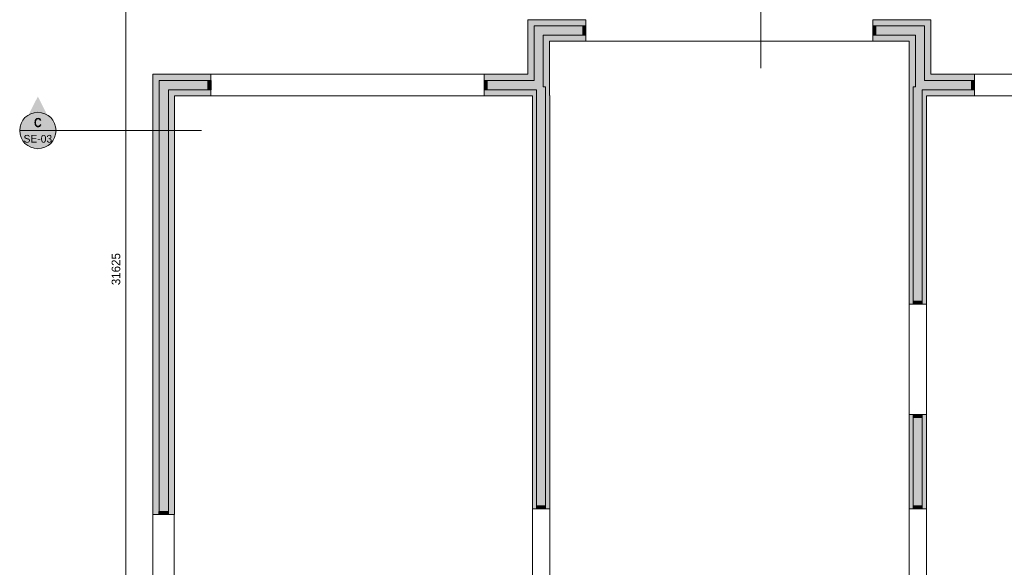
# Model space of a CAD drawing. Header units: millimetres. Extents: x -5835 to 39265, y -4604 to 35078.
# Tile 2 of 6: x -2235 to 14016, y 10862 to 19891. Entities that reach past the tile are written whole.
import ezdxf
from ezdxf.enums import TextEntityAlignment as Align

# ---------------------------------------------------------------- set-up
doc = ezdxf.new("R2010")
doc.units = ezdxf.units.MM
doc.linetypes.add('DASHED', pattern=[1.524, 1.27, -0.254])
for name, color, linetype in [('FILL-C_B2B2B5', 7, 'Continuous'), ('FILL-EPS', 7, 'Continuous'), ('FILL-RED', 7, 'Continuous'), ('FILL-TEAL_DK', 7, 'Continuous'), ('FILL-WHITE', 7, 'Continuous'), ('LINE-INK', 7, 'Continuous'), ('LINE-INK-DASH', 7, 'DASHED'), ('LINE-RED', 7, 'Continuous'), ('LINE-RED-DASH', 7, 'DASHED'), ('LINE-STEEL_GREY', 7, 'Continuous'), ('LINE-TEAL_DK', 7, 'Continuous'), ('TEXT-INK', 7, 'Continuous'), ('TEXT-RED', 7, 'Continuous')]:
    doc.layers.add(name, color=color, linetype=linetype)
doc.styles.add('OpenSansCondensed-Bold', font='OpenSansCondensed-Bold.ttf')

msp = doc.modelspace()

# ---------------------------------------------------------------- hatches: boundary and pattern name
at = {"layer": 'FILL-C_B2B2B5', "true_color": 0xb2b2b5}
h = msp.add_hatch(color=253, dxfattribs=at)
h.dxf.hatch_style = 1
h.paths.add_polyline_path([(5433, 18889), (6255, 18889), (6255, 19789), (7110, 19789), (7110, 19637), (6407, 19637), (6407, 18783), (6446, 18783), (6446, 11825), (6294, 11825), (6294, 18737), (5433, 18737)])
h = msp.add_hatch(color=253, dxfattribs=at)
h.dxf.hatch_style = 1
h.paths.add_polyline_path([(11846, 19789), (12701, 19789), (12701, 18889), (13522, 18889), (13522, 18737), (12662, 18737), (12662, 15202), (12510, 15202), (12510, 18783), (12549, 18783), (12549, 19637), (11846, 19637)])
h = msp.add_hatch(color=253, dxfattribs=at)
h.dxf.hatch_style = 1
h.paths.add_polyline_path([(922, 18737), (219, 18737), (219, 11733), (67, 11733), (67, 18889), (922, 18889)])
h = msp.add_hatch(color=253, dxfattribs=at)
h.dxf.hatch_style = 1
h.paths.add_polyline_path([(12510, 11826), (12510, 13382), (12662, 13382), (12662, 11826)])
at = {"layer": 'FILL-EPS', "true_color": 0xccffff}
h = msp.add_hatch(color=7, dxfattribs=at)
h.dxf.hatch_style = 1
h.paths.add_polyline_path([(5433, 18991), (6153, 18991), (6153, 19891), (7110, 19891), (7110, 19789), (6255, 19789), (6255, 18889), (5433, 18889)])
h = msp.add_hatch(color=7, dxfattribs=at)
h.dxf.hatch_style = 1
h.paths.add_polyline_path([(11846, 19891), (12803, 19891), (12803, 18991), (13522, 18991), (13522, 18889), (12701, 18889), (12701, 19789), (11846, 19789)])
h = msp.add_hatch(color=7, dxfattribs=at)
h.dxf.hatch_style = 1
h.paths.add_polyline_path([(7110, 19535), (6509, 19535), (6509, 18640), (6513, 18640), (6513, 15005), (6513, 11825), (6446, 11825), (6446, 18783), (6407, 18783), (6407, 19637), (7110, 19637)])
h = msp.add_hatch(color=7, dxfattribs=at)
h.dxf.hatch_style = 1
h.paths.add_polyline_path([(11846, 19535), (11846, 19637), (12549, 19637), (12549, 18783), (12510, 18783), (12510, 15202), (12443, 15202), (12443, 18640), (12447, 18640), (12447, 19535)])
h = msp.add_hatch(color=7, dxfattribs=at)
h.dxf.hatch_style = 1
h.paths.add_polyline_path([(922, 18991), (922, 18889), (67, 18889), (67, 11733), (-35, 11733), (-35, 18991)])
h = msp.add_hatch(color=7, dxfattribs=at)
h.dxf.hatch_style = 1
h.paths.add_polyline_path([(922, 18635), (321, 18635), (321, 11733), (219, 11733), (219, 18737), (922, 18737)])
h = msp.add_hatch(color=7, dxfattribs=at)
h.dxf.hatch_style = 1
h.paths.add_polyline_path([(5433, 18737), (6294, 18737), (6294, 11825), (6227, 11825), (6227, 14880), (6227, 14881), (6227, 18635), (5433, 18635)])
h = msp.add_hatch(color=7, dxfattribs=at)
h.dxf.hatch_style = 1
h.paths.add_polyline_path([(13522, 18635), (12729, 18635), (12729, 15202), (12662, 15202), (12662, 18737), (13522, 18737)])
h = msp.add_hatch(color=7, dxfattribs=at)
h.dxf.hatch_style = 1
h.paths.add_polyline_path([(12443, 11826), (12443, 13382), (12510, 13382), (12510, 11826)])
h = msp.add_hatch(color=7, dxfattribs=at)
h.dxf.hatch_style = 1
h.paths.add_polyline_path([(12729, 11826), (12662, 11826), (12662, 13382), (12729, 13382)])
at = {"layer": 'FILL-RED', "true_color": 0xb81a1f}
h = msp.add_hatch(color=242, dxfattribs=at)
h.dxf.hatch_style = 1
h.paths.add_polyline_path([(-1935, 18624), (-2220, 18064), (-1650, 18064)])
at = {"layer": 'FILL-TEAL_DK', "true_color": 0x006b5c}
h = msp.add_hatch(color=126, dxfattribs=at)
h.dxf.hatch_style = 1
h.paths.add_polyline_path([(7061, 19789), (7111, 19789), (7111, 19637), (7061, 19637), (7061, 19789)])
h = msp.add_hatch(color=126, dxfattribs=at)
h.dxf.hatch_style = 1
h.paths.add_polyline_path([(11896, 19789), (11896, 19637), (11846, 19637), (11846, 19789)])
h = msp.add_hatch(color=126, dxfattribs=at)
h.dxf.hatch_style = 1
h.paths.add_polyline_path([(923, 18889), (923, 18737), (873, 18737), (873, 18889)])
h = msp.add_hatch(color=126, dxfattribs=at)
h.dxf.hatch_style = 1
h.paths.add_polyline_path([(5433, 18889), (5483, 18889), (5483, 18737), (5433, 18737), (5433, 18889)])
h = msp.add_hatch(color=126, dxfattribs=at)
h.dxf.hatch_style = 1
h.paths.add_polyline_path([(13523, 18889), (13523, 18737), (13473, 18737), (13473, 18889)])
h = msp.add_hatch(color=126, dxfattribs=at)
h.dxf.hatch_style = 1
h.paths.add_polyline_path([(12510, 15252), (12662, 15252), (12662, 15202), (12510, 15202)])
h = msp.add_hatch(color=126, dxfattribs=at)
h.dxf.hatch_style = 1
h.paths.add_polyline_path([(12510, 13382), (12662, 13382), (12662, 13332), (12510, 13332)])
h = msp.add_hatch(color=126, dxfattribs=at)
h.dxf.hatch_style = 1
h.paths.add_polyline_path([(6294, 11875), (6446, 11875), (6446, 11825), (6294, 11825)])
h = msp.add_hatch(color=126, dxfattribs=at)
h.dxf.hatch_style = 1
h.paths.add_polyline_path([(12510, 11875), (12662, 11875), (12662, 11825), (12510, 11825)])
h = msp.add_hatch(color=126, dxfattribs=at)
h.dxf.hatch_style = 1
h.paths.add_polyline_path([(63, 11783), (215, 11783), (215, 11733), (63, 11733)])
at = {"layer": 'FILL-WHITE', "true_color": 0xffffff}
h = msp.add_hatch(color=7, dxfattribs=at)
h.dxf.hatch_style = 1
h.paths.add_polyline_path([(-1635, 18064), (-1645, 18142), (-1675, 18214), (-1722, 18276), (-1785, 18324), (-1857, 18354), (-1935, 18364), (-2012, 18354), (-2085, 18324), (-2147, 18276), (-2194, 18214), (-2224, 18142), (-2235, 18064), (-2224, 17986), (-2194, 17914), (-2147, 17852), (-2085, 17804), (-2012, 17774), (-1935, 17764), (-1857, 17774), (-1785, 17804), (-1722, 17852), (-1675, 17914), (-1645, 17986)])

# ---------------------------------------------------------------- linework, layer by layer
at = {"layer": 'LINE-INK', "lineweight": 5}
msp.add_line((-485, 31591), (-485, -35), dxfattribs=at)
for points in [[(5433, 18635), (5433, 18991), (6153, 18991), (6153, 19891), (7110, 19891), (7110, 19535), (6509, 19535), (6509, 18640), (6513, 18640), (6513, 15005), (6513, 11825), (6227, 11825), (6227, 14880), (6227, 14881), (6227, 18635)], [(12447, 19535), (11846, 19535), (11846, 19891), (12803, 19891), (12803, 18991), (13522, 18991), (13522, 18635), (12729, 18635), (12729, 15202), (12443, 15202), (12443, 18640), (12447, 18640)], [(-35, 18991), (922, 18991), (922, 18635), (321, 18635), (321, 11733), (-35, 11733)], [(12729, 13382), (12729, 11826), (12443, 11826), (12443, 13382)]]:
    msp.add_lwpolyline(points, close=True, dxfattribs=at)
at = {"layer": 'LINE-INK-DASH', "lineweight": 5}
for p, q in [((11846, 19536), (7111, 19536)), ((5433, 18991), (923, 18991)), ((18033, 18991), (13523, 18991)), ((5433, 18636), (923, 18636)), ((18033, 18636), (13523, 18636)), ((12443, 13382), (12443, 15202)), ((12729, 13382), (12729, 15202)), ((-39, 11733), (-39, 10036)), ((317, 11733), (317, 10036)), ((6227, 11825), (6227, 10005)), ((6513, 11825), (6513, 10005)), ((12443, 10005), (12443, 11825)), ((12729, 10005), (12729, 11825))]:
    msp.add_line(p, q, dxfattribs=at)
at = {"layer": 'LINE-RED', "lineweight": 5}
msp.add_line((-2235, 18064), (-1635, 18064), dxfattribs=at)
msp.add_circle((-1935, 18064), 300, dxfattribs=at)
at = {"layer": 'LINE-RED-DASH', "lineweight": 5}
for p, q in [((9998, 21791), (9998, 19091)), ((-1935, 18064), (765, 18064))]:
    msp.add_line(p, q, dxfattribs=at)
at = {"layer": 'LINE-STEEL_GREY', "lineweight": 5}
for points in [[(5433, 18889), (6255, 18889), (6255, 19789), (7110, 19789), (7110, 19637), (6407, 19637), (6407, 18783), (6446, 18783), (6446, 11825), (6294, 11825), (6294, 18737), (5433, 18737)], [(11846, 19789), (12701, 19789), (12701, 18889), (13522, 18889), (13522, 18737), (12662, 18737), (12662, 15202), (12510, 15202), (12510, 18783), (12549, 18783), (12549, 19637), (11846, 19637)], [(922, 18737), (219, 18737), (219, 11733), (67, 11733), (67, 18889), (922, 18889)], [(12510, 11826), (12510, 13382), (12662, 13382), (12662, 11826)]]:
    msp.add_lwpolyline(points, close=True, dxfattribs=at)
at = {"layer": 'LINE-TEAL_DK', "lineweight": 5}
for points in [[(7061, 19789), (7111, 19789), (7111, 19789), (7111, 19789), (7111, 19637), (7111, 19637), (7111, 19637), (7061, 19637), (7061, 19637), (7061, 19637), (7061, 19789), (7061, 19789)], [(11896, 19789), (11896, 19637), (11846, 19637), (11846, 19789)], [(923, 18889), (923, 18737), (873, 18737), (873, 18889)], [(5433, 18889), (5483, 18889), (5483, 18889), (5483, 18889), (5483, 18737), (5483, 18737), (5483, 18737), (5433, 18737), (5433, 18737), (5433, 18737), (5433, 18889), (5433, 18889)], [(13523, 18889), (13523, 18737), (13473, 18737), (13473, 18889)], [(12510, 15252), (12662, 15252), (12662, 15202), (12510, 15202)], [(12510, 13382), (12662, 13382), (12662, 13332), (12510, 13332)], [(6294, 11875), (6446, 11875), (6446, 11825), (6294, 11825)], [(12510, 11875), (12662, 11875), (12662, 11825), (12510, 11825)], [(63, 11783), (215, 11783), (215, 11733), (63, 11733)]]:
    msp.add_lwpolyline(points, close=True, dxfattribs=at)

# ---------------------------------------------------------------- texts
at = {"layer": 'TEXT-INK'}
msp.add_text('31625', height=142.2, rotation=90, dxfattribs=at).set_placement((-575, 15778), align=Align.CENTER)
at = {"layer": 'TEXT-RED', "style": 'OpenSansCondensed-Bold'}
msp.add_text('C', height=152, dxfattribs=at).set_placement((-1935, 18119), align=Align.CENTER)
at = {"layer": 'TEXT-RED'}
msp.add_text('SE-03', height=127, dxfattribs=at).set_placement((-1935, 17864), align=Align.CENTER)

doc.saveas('drawing.dxf')
